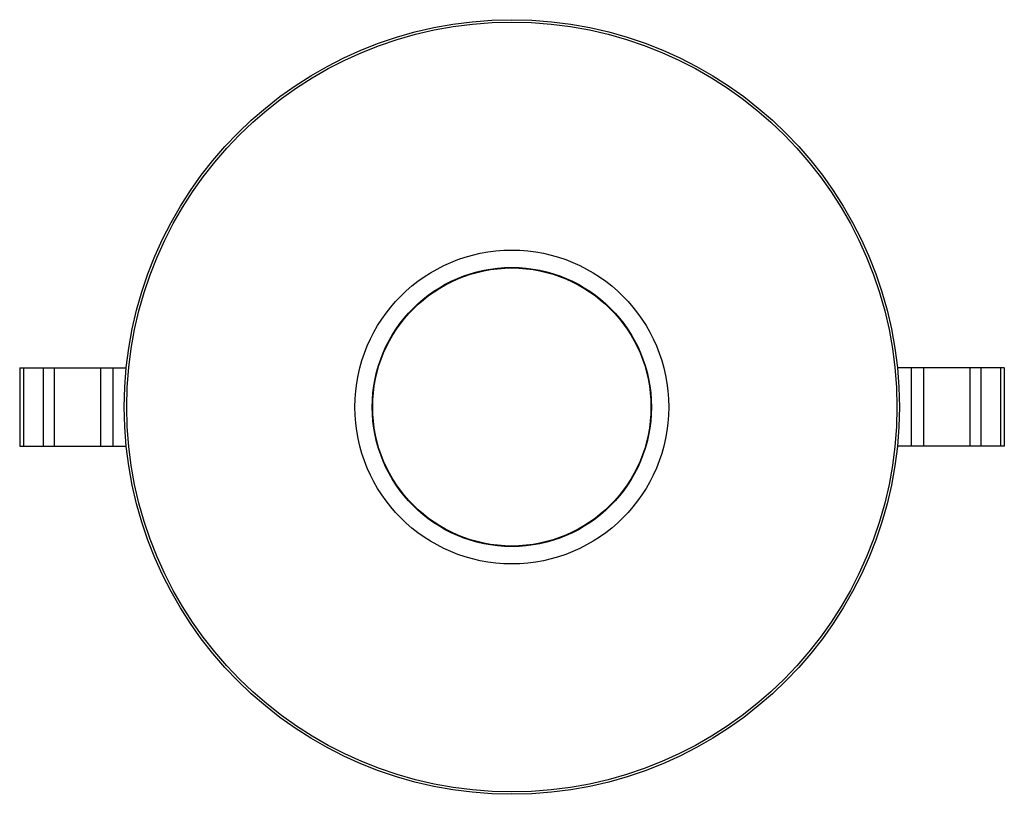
# Paper-space layout '_Inferior' of a CAD drawing. Header units: millimetres. Extents: x -119 to -18, y -40 to 40.
import ezdxf

# ---------------------------------------------------------------- set-up
doc = ezdxf.new("R2010")
doc.units = ezdxf.units.MM

psp = doc.layouts.new('_Inferior')

# ---------------------------------------------------------------- linework, layer by layer
at = {"color": 7, "linetype": 'Continuous', "lineweight": 25}
for p, q in [((-118.84, 4), (-118.84, -4)), ((-118.84, 4), (-107.98, 4)), ((-118.44, 4), (-118.44, -4)), ((-116.45, 4), (-116.45, -4)), ((-115.32, 4), (-115.32, -4)), ((-110.61, 4), (-110.61, -4)), ((-109.34, 4), (-109.34, -4)), ((-18.48, 4), (-29.39, 4)), ((-27.99, 4), (-27.99, -4)), ((-26.71, 4), (-26.71, -4)), ((-22.01, 4), (-22.01, -4)), ((-20.87, 4), (-20.87, -4)), ((-18.88, 4), (-18.88, -4)), ((-18.48, 4), (-18.48, -4)), ((-118.84, -4), (-107.98, -4)), ((-18.48, -4), (-29.39, -4))]:
    psp.add_line(p, q, dxfattribs=at)
for radius in [39.5, 39.25, 16, 14.23, 14.18]:
    psp.add_circle((-68.68, 0), radius, dxfattribs=at)

doc.saveas('drawing.dxf')
